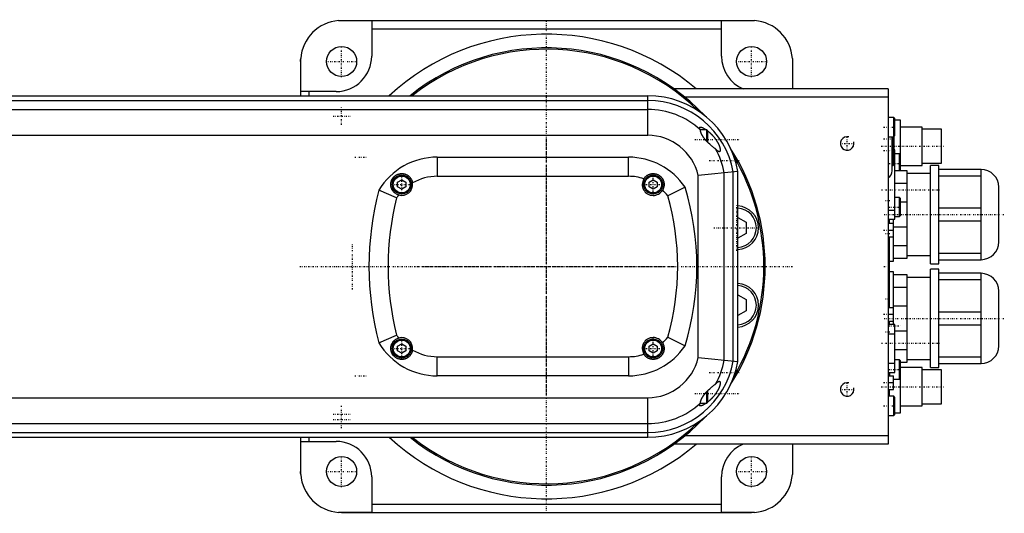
# Model space of a CAD drawing. Extents: x -602 to 168, y -90 to 90.
# Tile 5 of 5: x -193 to 168, y -90 to 90. Entities that reach past the tile are written whole.
import ezdxf

# ---------------------------------------------------------------- set-up
doc = ezdxf.new("R2010")
doc.units = 0
doc.linetypes.add('CENTER', pattern=[1.5, 0.45, -0.5, 0.05, -0.5])
for name, color, linetype in [('AM_0', 7, 'CONTINUOUS'), ('AM_10', 7, 'CONTINUOUS'), ('AM_7', 7, 'CENTER')]:
    doc.layers.add(name, color=color, linetype=linetype)

msp = doc.modelspace()

# ---------------------------------------------------------------- linework, layer by layer
at = {"layer": 'AM_0', "color": 7, "linetype": 'CONTINUOUS'}
for p, q in [((-76.12, 89.96), (-64, 89.96)), ((-75, 90), (75, 90)), ((-64, 89.96), (-64, 77)), ((-64, 87), (64, 87)), ((64, 89.96), (76.12, 89.96)), ((64, 77), (64, 89.96)), ((-89.96, 64), (-89.96, 76.12)), ((89.96, 76.12), (89.96, 65)), ((-90, 75), (-90, 62.5)), ((90, 75), (90, 65)), ((125, 65), (46.64, 65)), ((125, 65), (125, -65)), ((-327, 62.5), (37, 62.5)), ((-77, 64), (-89.96, 64)), ((-87, 64), (-87, 62.5)), ((37, 48), (37, 62.5)), ((125, 62), (50.56, 62)), ((-292.66, 60.75), (37, 60.75)), ((-244.7, 57.5), (37, 57.5)), ((127.1, 54.5), (125, 54.5)), ((127.5, 54.1), (127.1, 54.5)), ((127.1, 47.5), (127.1, 54.5)), ((127.5, 47.9), (127.5, 54.1)), ((129.5, 53.5), (127.5, 53.5)), ((129.5, 35), (129.5, 53.5)), ((137.5, 51), (129.5, 51)), ((137.5, 37), (137.5, 51)), ((-224.84, 48), (37, 48)), ((58.6, 50), (56.28, 50)), ((59, 49.6), (58.6, 50)), ((58.6, 45.85), (58.6, 50)), ((59, 45.43), (59, 49.6)), ((125, 47.5), (127.1, 47.5)), ((126.5, 35), (126.5, 47.51)), ((126.7, 37), (126.7, 47.51)), ((127.1, 47.5), (127.5, 47.9)), ((127.2, 37.5), (127.2, 47.5)), ((144.5, 50.25), (137.5, 50.25)), ((144.5, 37.75), (144.5, 50.25)), ((-40, 40), (30, 40)), ((-40, 40), (-40, 33)), ((30, 33), (30, 40)), ((127.5, 42.74), (127.2, 42.74)), ((127.5, 17.26), (127.5, 42.74)), ((129.1, 41.17), (127.5, 41.17)), ((129.5, 40.77), (129.1, 41.17)), ((129.1, 35), (129.1, 41.17)), ((126.5, 37), (126.7, 37)), ((127.2, 39.34), (127.5, 39.34)), ((129.5, 37), (137.5, 37)), ((137.5, 37.75), (144.5, 37.75)), ((143.5, 37), (140.5, 37)), ((140.5, 1), (140.5, 37)), ((143.5, 1), (143.5, 37)), ((-40, 33), (30, 33)), ((70, 34.77), (55.5, 33.33)), ((55.5, -33.33), (55.5, 33.33)), ((65, -34.32), (65, 34.32)), ((68.25, -34.61), (68.25, 34.61)), ((70, -34.77), (70, 34.77)), ((132, 35), (127.5, 35)), ((132, 3), (132, 35)), ((140.5, 34), (132, 34)), ((159, 35.5), (143.5, 35.5)), ((143.5, 33.2), (159, 33.2)), ((159, 2.5), (159, 35.5)), ((-54.5, 30.87), (-53, 31.73)), ((-54.5, 29.13), (-54.5, 30.87)), ((-53, 28.27), (-54.5, 29.13)), ((-53, 31.73), (-51.5, 30.87)), ((-51.5, 29.13), (-53, 28.27)), ((-51.5, 30.87), (-51.5, 29.13)), ((37.5, 30.87), (39, 31.73)), ((37.5, 29.13), (37.5, 30.87)), ((39, 28.27), (37.5, 29.13)), ((39, 31.73), (40.5, 30.87)), ((40.5, 29.13), (39, 28.27)), ((40.5, 30.87), (40.5, 29.13)), ((50.69, 29.03), (44.32, 25.91)), ((127.5, 30.49), (132, 30.49)), ((165.5, 9), (165.5, 29)), ((-54.89, 25.11), (-61.39, 27.93)), ((129.1, 25.25), (127.5, 25.25)), ((129.5, 24.85), (129.1, 25.25)), ((129.1, 18.25), (129.1, 25.25)), ((129.5, 18.65), (129.5, 24.85)), ((132, 23.51), (129.5, 23.51)), ((125, 20.66), (127.5, 20.66)), ((127.5, 18.25), (129.1, 18.25)), ((129.1, 18.25), (129.5, 18.65)), ((159, 21.3), (143.5, 21.3)), ((70, 17.95), (73.07, 16.18)), ((73.07, 16.18), (73.07, 12.13)), ((125, 17.26), (127.5, 17.26)), ((125, 15.85), (127, 15.85)), ((125.5, 15.87), (125.5, 17.27)), ((127, 10.85), (127, 17.26)), ((127, 14.49), (132, 14.49)), ((143.5, 16.7), (159, 16.7)), ((73.07, 12.13), (70, 10.36)), ((125, 13.35), (127, 13.35)), ((125, 10.85), (127, 10.85)), ((125.5, -15.02), (125.5, 10.86)), ((127, 2), (127, 10.84)), ((132, 7.51), (127, 7.51)), ((132, 4), (140.5, 4)), ((159, 4.8), (143.5, 4.8)), ((125.5, 2), (127, 2)), ((127, 3), (132, 3)), ((140.5, 1), (143.5, 1)), ((143.5, 2.5), (159, 2.5)), ((127, -2), (125.5, -2)), ((127, -21.26), (127, -2)), ((132, -3), (127, -3)), ((132, -35), (132, -3)), ((143.5, -1), (140.5, -1)), ((140.5, -37), (140.5, -1)), ((143.5, -37), (143.5, -1)), ((159, -2.5), (143.5, -2.5)), ((159, -35.5), (159, -2.5)), ((140.5, -4), (132, -4)), ((143.5, -4.8), (159, -4.8)), ((70, -10.36), (73.07, -12.13)), ((127, -7.51), (132, -7.51)), ((165.5, -29), (165.5, -9)), ((73.07, -12.13), (73.07, -16.18)), ((73.07, -16.18), (70, -17.95)), ((125, -15), (127, -15)), ((125, -17.5), (127, -17.5)), ((132, -14.49), (127, -14.49)), ((159, -16.7), (143.5, -16.7)), ((125, -20), (127, -20)), ((127.5, -21.26), (125, -21.26)), ((125.5, -21.28), (125.5, -20)), ((127.5, -38.74), (127.5, -21.26)), ((143.5, -21.3), (159, -21.3)), ((-61.39, -27.93), (-54.89, -25.11)), ((125, -24.66), (127.5, -24.66)), ((127.5, -23.51), (132, -23.51)), ((-54.5, -29.13), (-53, -28.27)), ((-53, -28.27), (-51.5, -29.13)), ((37.5, -29.13), (39, -28.27)), ((39, -28.27), (40.5, -29.13)), ((44.32, -25.91), (50.69, -29.03)), ((-54.5, -30.87), (-54.5, -29.13)), ((-53, -31.73), (-54.5, -30.87)), ((-51.5, -30.87), (-53, -31.73)), ((-51.5, -29.13), (-51.5, -30.87)), ((37.5, -30.87), (37.5, -29.13)), ((39, -31.73), (37.5, -30.87)), ((40.5, -30.87), (39, -31.73)), ((40.5, -29.13), (40.5, -30.87)), ((132, -30.49), (127.5, -30.49)), ((-40, -40), (-40, -33)), ((-40, -33), (30, -33)), ((30, -33), (30, -40)), ((55.5, -33.33), (70, -34.77)), ((125, -35.34), (127.5, -35.34)), ((129.1, -34.17), (127.5, -34.17)), ((129.5, -34.57), (129.1, -34.17)), ((129.1, -41.17), (129.1, -34.17)), ((129.5, -53.5), (129.5, -34.57)), ((129.5, -35), (132, -35)), ((132, -34), (140.5, -34)), ((159, -33.2), (143.5, -33.2)), ((143.5, -35.5), (159, -35.5)), ((125, -38.74), (127.5, -38.74)), ((125.5, -40.03), (125.5, -38.78)), ((125.6, -40), (125.6, -38.74)), ((137.5, -37), (129.5, -37)), ((137.5, -51), (137.5, -37)), ((144.5, -37.75), (137.5, -37.75)), ((140.5, -37), (143.5, -37)), ((144.5, -50.25), (144.5, -37.75)), ((30, -40), (-40, -40)), ((125, -40), (127, -40)), ((125, -42.5), (127, -42.5)), ((127, -45), (127, -40)), ((127, -41.17), (129.1, -41.17)), ((129.1, -41.17), (129.5, -40.77)), ((58.6, -50), (58.6, -45.85)), ((59, -49.6), (59, -45.43)), ((125, -45), (127, -45)), ((125.5, -47.5), (125.5, -45.04)), ((-224.84, -48), (37, -48)), ((37, -62.5), (37, -48)), ((56.28, -50), (58.6, -50)), ((58.6, -50), (59, -49.6)), ((127.1, -47.5), (125, -47.5)), ((127.5, -47.9), (127.1, -47.5)), ((127.1, -54.5), (127.1, -47.5)), ((127.5, -54.1), (127.5, -47.9)), ((137.5, -50.25), (144.5, -50.25)), ((127.5, -53.5), (129.5, -53.5)), ((129.5, -51), (137.5, -51)), ((-244.7, -57.5), (37, -57.5)), ((125, -54.5), (127.1, -54.5)), ((127.1, -54.5), (127.5, -54.1)), ((-292.66, -60.75), (37, -60.75)), ((-327, -62.5), (37, -62.5)), ((-90, -62.5), (-90, -75)), ((-89.96, -76.12), (-89.96, -64)), ((-89.96, -64), (-77, -64)), ((-87, -62.5), (-87, -64)), ((125, -62), (50.56, -62)), ((125, -65), (46.64, -65)), ((89.96, -65), (89.96, -76.12)), ((90, -65), (90, -75)), ((-64, -77), (-64, -89.96)), ((64, -89.96), (64, -77)), ((-64, -89.96), (-76.12, -89.96)), ((-75, -90), (75, -90)), ((-64, -87), (64, -87)), ((76.12, -89.96), (64, -89.96))]:
    msp.add_line(p, q, dxfattribs=at)
for points in [[(-76.12, 89.96, 0), (-75.93, 89.97, 0), (-75.56, 89.99, 0), (-75.18, 90, 0), (-75, 90, 0)], [(75, 90, 0), (75.18, 90, 0), (75.56, 89.99, 0), (75.93, 89.97, 0), (76.12, 89.96, 0)], [(-90, 75, 0), (-90, 75.18, 0), (-89.99, 75.56, 0), (-89.97, 75.93, 0), (-89.96, 76.12, 0)], [(89.96, 76.12, 0), (89.97, 75.93, 0), (89.99, 75.56, 0), (90, 75.18, 0), (90, 75, 0)], [(56.29, 49.98, 0), (56.25, 50.04, 0), (56.2, 50.14, 0), (56.14, 50.24, 0), (56.12, 50.28, 0), (56.09, 50.33, 0), (56.05, 50.42, 0), (56.02, 50.5, 0), (56, 50.58, 0), (55.98, 50.65, 0), (55.97, 50.72, 0), (55.97, 50.75, 0), (55.97, 50.77, 0), (55.98, 50.83, 0), (56, 50.87, 0), (56.02, 50.91, 0), (56.05, 50.94, 0), (56.09, 50.96, 0), (56.11, 50.97, 0), (56.13, 50.98, 0), (56.19, 50.99, 0), (56.24, 51, 0), (56.28, 51, 0)], [(56.28, 51, 0), (56.31, 51, 0), (56.4, 50.99, 0), (56.49, 50.98, 0), (56.54, 50.97, 0), (56.59, 50.95, 0), (56.69, 50.92, 0), (56.8, 50.89, 0), (56.91, 50.84, 0), (57.03, 50.8, 0), (57.16, 50.74, 0), (57.22, 50.71, 0), (57.28, 50.68, 0), (57.41, 50.61, 0), (57.54, 50.54, 0), (57.68, 50.47, 0), (57.81, 50.39, 0), (57.94, 50.31, 0), (58.01, 50.27, 0), (58.08, 50.23, 0), (58.21, 50.14, 0), (58.35, 50.05, 0), (58.42, 50, 0)], [(61.81, 43.02, 0), (61.78, 43.04, 0), (61.72, 43.08, 0), (61.66, 43.13, 0), (61.63, 43.15, 0), (61.6, 43.18, 0), (61.54, 43.22, 0), (61.48, 43.27, 0), (61.26, 43.44, 0), (60.87, 43.74, 0), (60.68, 43.9, 0), (60.48, 44.06, 0), (60.09, 44.4, 0), (59.7, 44.76, 0), (59.31, 45.13, 0), (58.92, 45.51, 0), (58.7, 45.74, 0), (58.64, 45.81, 0), (58.58, 45.87, 0), (58.54, 45.91, 0), (58.51, 45.94, 0), (58.45, 46.01, 0), (58.39, 46.08, 0), (58.36, 46.11, 0), (58.33, 46.15, 0), (58.27, 46.21, 0), (58.21, 46.28, 0), (58.18, 46.32, 0), (58.15, 46.35, 0), (58.09, 46.42, 0), (58.03, 46.49, 0), (57.97, 46.56, 0), (57.91, 46.64, 0), (57.85, 46.71, 0), (57.83, 46.74, 0), (57.8, 46.78, 0), (57.74, 46.85, 0), (57.68, 46.93, 0), (57.63, 47, 0), (57.57, 47.07, 0), (57.52, 47.15, 0), (57.49, 47.18, 0), (57.47, 47.22, 0), (57.41, 47.29, 0), (57.36, 47.37, 0), (57.31, 47.44, 0), (57.26, 47.52, 0), (57.21, 47.59, 0), (57.19, 47.63, 0), (57.16, 47.67, 0), (57.12, 47.75, 0), (57.07, 47.82, 0), (57.02, 47.9, 0), (56.98, 47.97, 0), (56.94, 48.05, 0), (56.91, 48.09, 0), (56.89, 48.13, 0), (56.85, 48.2, 0), (56.81, 48.28, 0), (56.77, 48.35, 0), (56.74, 48.43, 0), (56.7, 48.5, 0), (56.68, 48.54, 0), (56.67, 48.58, 0), (56.63, 48.65, 0), (56.6, 48.73, 0), (56.59, 48.77, 0), (56.57, 48.8, 0), (56.54, 48.88, 0), (56.51, 48.95, 0), (56.5, 48.99, 0), (56.49, 49.02, 0), (56.46, 49.1, 0), (56.44, 49.17, 0), (56.42, 49.24, 0), (56.4, 49.31, 0), (56.38, 49.38, 0), (56.37, 49.41, 0), (56.36, 49.45, 0), (56.35, 49.51, 0), (56.33, 49.58, 0), (56.32, 49.64, 0), (56.31, 49.71, 0), (56.3, 49.77, 0), (56.3, 49.8, 0), (56.3, 49.83, 0), (56.29, 49.89, 0), (56.29, 49.95, 0), (56.29, 49.98, 0)], [(59, 49.57, 0), (59.04, 49.54, 0), (59.11, 49.48, 0), (59.19, 49.41, 0), (59.23, 49.38, 0), (59.27, 49.35, 0), (59.35, 49.28, 0), (59.42, 49.22, 0), (59.5, 49.15, 0), (59.58, 49.08, 0), (59.66, 49.02, 0), (59.7, 48.98, 0), (59.74, 48.95, 0), (59.81, 48.87, 0), (59.89, 48.8, 0), (59.97, 48.73, 0), (60.04, 48.66, 0), (60.12, 48.58, 0), (60.16, 48.55, 0), (60.2, 48.51, 0), (60.27, 48.43, 0), (60.35, 48.36, 0), (60.39, 48.32, 0), (60.42, 48.28, 0), (60.5, 48.2, 0), (60.57, 48.12, 0), (60.61, 48.08, 0), (60.65, 48.04, 0), (60.72, 47.96, 0), (60.79, 47.88, 0), (60.87, 47.8, 0), (60.94, 47.72, 0), (61.01, 47.64, 0), (61.04, 47.6, 0), (61.08, 47.56, 0), (61.15, 47.48, 0), (61.21, 47.4, 0), (61.28, 47.32, 0), (61.35, 47.23, 0), (61.41, 47.15, 0), (61.45, 47.11, 0), (61.48, 47.07, 0), (61.54, 46.98, 0), (61.61, 46.9, 0), (61.68, 46.81, 0), (61.74, 46.72, 0), (61.81, 46.63, 0), (61.84, 46.59, 0), (61.87, 46.54, 0), (61.93, 46.45, 0), (62, 46.36, 0), (62.06, 46.27, 0), (62.12, 46.17, 0), (62.18, 46.08, 0), (62.21, 46.03, 0), (62.24, 45.99, 0), (62.3, 45.89, 0), (62.36, 45.8, 0), (62.42, 45.7, 0), (62.48, 45.61, 0), (62.53, 45.51, 0), (62.56, 45.46, 0), (62.59, 45.42, 0), (62.64, 45.32, 0), (62.69, 45.22, 0), (62.72, 45.18, 0), (62.74, 45.13, 0), (62.79, 45.04, 0), (62.84, 44.94, 0), (62.86, 44.89, 0), (62.89, 44.85, 0), (62.93, 44.75, 0), (62.98, 44.66, 0), (63.02, 44.57, 0), (63.06, 44.48, 0), (63.1, 44.39, 0), (63.12, 44.34, 0), (63.13, 44.3, 0), (63.17, 44.21, 0), (63.21, 44.12, 0), (63.24, 44.03, 0), (63.27, 43.95, 0), (63.3, 43.87, 0), (63.31, 43.82, 0), (63.33, 43.78, 0), (63.35, 43.7, 0), (63.38, 43.62, 0), (63.4, 43.54, 0), (63.42, 43.46, 0), (63.45, 43.38, 0), (63.46, 43.35, 0), (63.46, 43.31, 0), (63.48, 43.23, 0), (63.5, 43.16, 0), (63.51, 43.09, 0), (63.52, 43.02, 0), (63.53, 42.95, 0), (63.54, 42.92, 0), (63.54, 42.88, 0), (63.55, 42.82, 0), (63.56, 42.75, 0), (63.56, 42.69, 0), (63.56, 42.64, 0), (63.56, 42.58, 0), (63.56, 42.55, 0), (63.56, 42.53, 0), (63.56, 42.48, 0), (63.55, 42.43, 0), (63.55, 42.41, 0), (63.55, 42.38, 0), (63.54, 42.34, 0), (63.53, 42.3, 0), (63.52, 42.28, 0), (63.52, 42.26, 0), (63.5, 42.22, 0), (63.49, 42.19, 0), (63.47, 42.16, 0), (63.46, 42.13, 0), (63.44, 42.11, 0), (63.43, 42.1, 0), (63.42, 42.09, 0), (63.4, 42.07, 0), (63.38, 42.05, 0), (63.35, 42.04, 0), (63.33, 42.02, 0), (63.3, 42.01, 0), (63.29, 42.01, 0), (63.28, 42.01, 0), (63.25, 42, 0), (63.22, 42, 0), (63.2, 42, 0)], [(63.2, 42, 0), (63.18, 42, 0), (63.12, 42.01, 0), (63.06, 42.02, 0), (63.03, 42.03, 0), (63, 42.04, 0), (62.93, 42.07, 0), (62.86, 42.11, 0), (62.79, 42.15, 0), (62.71, 42.2, 0), (62.64, 42.25, 0), (62.6, 42.28, 0), (62.56, 42.31, 0), (62.47, 42.38, 0), (62.39, 42.45, 0), (62.3, 42.53, 0), (62.22, 42.61, 0), (62.13, 42.69, 0), (62.09, 42.74, 0), (62.04, 42.78, 0), (61.95, 42.87, 0), (61.86, 42.97, 0), (61.81, 43.02, 0)], [(-54.12, 26.16, 0), (-54.21, 26.19, 0), (-54.39, 26.25, 0), (-54.56, 26.32, 0), (-54.65, 26.35, 0), (-54.73, 26.39, 0), (-54.89, 26.48, 0), (-55.05, 26.57, 0), (-55.21, 26.67, 0), (-55.36, 26.77, 0), (-55.5, 26.88, 0), (-55.57, 26.94, 0), (-55.64, 26.99, 0), (-55.77, 27.12, 0), (-55.9, 27.24, 0), (-56.02, 27.37, 0), (-56.13, 27.51, 0), (-56.23, 27.64, 0), (-56.28, 27.71, 0), (-56.33, 27.79, 0), (-56.42, 27.93, 0), (-56.51, 28.08, 0), (-56.55, 28.15, 0), (-56.58, 28.23, 0), (-56.66, 28.38, 0), (-56.72, 28.53, 0), (-56.75, 28.61, 0), (-56.78, 28.68, 0), (-56.83, 28.84, 0), (-56.87, 29, 0), (-56.91, 29.15, 0), (-56.94, 29.31, 0), (-56.96, 29.46, 0), (-56.97, 29.54, 0), (-56.98, 29.62, 0), (-56.99, 29.77, 0), (-57, 29.93, 0), (-57, 30.08, 0), (-56.99, 30.24, 0), (-56.98, 30.39, 0), (-56.97, 30.46, 0), (-56.96, 30.54, 0), (-56.94, 30.68, 0), (-56.91, 30.83, 0), (-56.88, 30.98, 0), (-56.84, 31.12, 0), (-56.8, 31.26, 0), (-56.77, 31.33, 0), (-56.75, 31.4, 0), (-56.7, 31.53, 0), (-56.64, 31.66, 0), (-56.57, 31.8, 0), (-56.51, 31.92, 0), (-56.43, 32.05, 0), (-56.4, 32.11, 0), (-56.36, 32.18, 0), (-56.27, 32.3, 0), (-56.18, 32.42, 0), (-56.09, 32.54, 0), (-55.99, 32.66, 0), (-55.88, 32.77, 0), (-55.83, 32.83, 0), (-55.77, 32.88, 0), (-55.66, 32.99, 0), (-55.55, 33.09, 0), (-55.49, 33.13, 0), (-55.43, 33.18, 0), (-55.3, 33.27, 0), (-55.17, 33.36, 0), (-55.11, 33.4, 0), (-55.04, 33.44, 0), (-54.91, 33.51, 0), (-54.78, 33.58, 0), (-54.65, 33.65, 0), (-54.51, 33.7, 0), (-54.38, 33.76, 0), (-54.31, 33.78, 0), (-54.24, 33.8, 0), (-54.11, 33.84, 0), (-53.97, 33.88, 0), (-53.83, 33.91, 0), (-53.69, 33.94, 0), (-53.54, 33.96, 0), (-53.47, 33.97, 0), (-53.4, 33.98, 0), (-53.25, 33.99, 0), (-53.11, 34, 0), (-52.96, 34, 0), (-52.81, 34, 0), (-52.66, 33.99, 0), (-52.59, 33.98, 0), (-52.51, 33.97, 0), (-52.36, 33.95, 0), (-52.22, 33.92, 0), (-52.07, 33.89, 0), (-51.92, 33.85, 0), (-51.78, 33.81, 0), (-51.71, 33.78, 0), (-51.63, 33.76, 0), (-51.49, 33.7, 0), (-51.35, 33.64, 0), (-51.21, 33.58, 0), (-51.07, 33.51, 0), (-50.94, 33.43, 0), (-50.87, 33.39, 0), (-50.81, 33.35, 0), (-50.68, 33.26, 0), (-50.55, 33.16, 0), (-50.49, 33.11, 0), (-50.43, 33.06, 0), (-50.31, 32.96, 0), (-50.19, 32.85, 0), (-50.13, 32.79, 0), (-50.08, 32.73, 0), (-49.97, 32.61, 0), (-49.86, 32.48, 0), (-49.76, 32.35, 0), (-49.67, 32.22, 0), (-49.58, 32.08, 0), (-49.54, 32, 0), (-49.5, 31.93, 0), (-49.42, 31.78, 0), (-49.35, 31.63, 0), (-49.28, 31.47, 0), (-49.22, 31.31, 0), (-49.17, 31.15, 0), (-49.14, 31.07, 0), (-49.12, 30.98, 0), (-49.08, 30.82, 0), (-49.05, 30.65, 0), (-49.04, 30.57, 0)], [(35.6, 32.11, 0), (35.63, 32.15, 0), (35.69, 32.24, 0), (35.75, 32.33, 0), (35.78, 32.38, 0), (35.81, 32.42, 0), (35.88, 32.5, 0), (35.95, 32.59, 0), (36.02, 32.67, 0), (36.09, 32.75, 0), (36.17, 32.82, 0), (36.2, 32.86, 0), (36.24, 32.9, 0), (36.32, 32.97, 0), (36.4, 33.04, 0), (36.48, 33.11, 0), (36.57, 33.18, 0), (36.65, 33.24, 0), (36.7, 33.27, 0), (36.74, 33.3, 0), (36.83, 33.36, 0), (36.92, 33.42, 0), (36.97, 33.45, 0), (37.01, 33.47, 0), (37.11, 33.52, 0), (37.2, 33.57, 0), (37.25, 33.6, 0), (37.3, 33.62, 0), (37.4, 33.67, 0), (37.5, 33.71, 0), (37.6, 33.75, 0), (37.7, 33.78, 0), (37.8, 33.82, 0), (37.85, 33.83, 0), (37.9, 33.85, 0), (38.01, 33.88, 0), (38.11, 33.9, 0), (38.22, 33.92, 0), (38.33, 33.94, 0), (38.44, 33.96, 0), (38.49, 33.97, 0), (38.54, 33.97, 0), (38.65, 33.98, 0), (38.76, 33.99, 0), (38.87, 34, 0), (38.98, 34, 0), (39.09, 34, 0), (39.15, 34, 0), (39.21, 33.99, 0), (39.32, 33.99, 0), (39.43, 33.98, 0), (39.54, 33.96, 0), (39.65, 33.95, 0), (39.76, 33.93, 0), (39.82, 33.92, 0), (39.87, 33.9, 0), (39.98, 33.88, 0), (40.09, 33.85, 0), (40.2, 33.82, 0), (40.31, 33.78, 0), (40.42, 33.74, 0), (40.47, 33.72, 0), (40.52, 33.7, 0), (40.63, 33.65, 0), (40.74, 33.6, 0), (40.79, 33.58, 0), (40.84, 33.55, 0), (40.94, 33.5, 0), (41.04, 33.44, 0), (41.09, 33.41, 0), (41.14, 33.38, 0), (41.24, 33.31, 0), (41.34, 33.25, 0), (41.43, 33.18, 0), (41.52, 33.1, 0), (41.61, 33.03, 0), (41.66, 32.99, 0), (41.7, 32.95, 0), (41.79, 32.87, 0), (41.87, 32.79, 0), (41.95, 32.7, 0), (42.03, 32.61, 0), (42.11, 32.52, 0), (42.14, 32.47, 0), (42.18, 32.43, 0), (42.25, 32.33, 0), (42.32, 32.24, 0), (42.38, 32.14, 0), (42.44, 32.04, 0), (42.5, 31.93, 0), (42.53, 31.88, 0), (42.56, 31.83, 0), (42.61, 31.72, 0), (42.66, 31.61, 0), (42.71, 31.5, 0), (42.75, 31.39, 0), (42.79, 31.28, 0), (42.81, 31.22, 0), (42.83, 31.17, 0), (42.86, 31.05, 0), (42.89, 30.93, 0), (42.92, 30.82, 0), (42.94, 30.7, 0), (42.96, 30.58, 0), (42.97, 30.52, 0), (42.97, 30.46, 0), (42.99, 30.34, 0), (42.99, 30.22, 0), (43, 30.16, 0), (43, 30.1, 0), (43, 29.97, 0), (43, 29.85, 0), (42.99, 29.79, 0), (42.99, 29.73, 0), (42.98, 29.61, 0), (42.97, 29.48, 0), (42.95, 29.36, 0), (42.93, 29.24, 0), (42.9, 29.11, 0), (42.89, 29.05, 0), (42.87, 28.99, 0), (42.84, 28.87, 0), (42.8, 28.75, 0), (42.76, 28.63, 0), (42.71, 28.51, 0), (42.66, 28.39, 0), (42.64, 28.33, 0), (42.61, 28.28, 0), (42.55, 28.16, 0), (42.49, 28.05, 0), (42.46, 27.99, 0)], [(-49.04, -30.57, 0), (-49.05, -30.66, 0), (-49.09, -30.84, 0), (-49.13, -31.02, 0), (-49.16, -31.11, 0), (-49.18, -31.2, 0), (-49.24, -31.37, 0), (-49.31, -31.54, 0), (-49.39, -31.71, 0), (-49.47, -31.88, 0), (-49.56, -32.03, 0), (-49.6, -32.11, 0), (-49.65, -32.19, 0), (-49.75, -32.33, 0), (-49.86, -32.47, 0), (-49.97, -32.61, 0), (-50.09, -32.74, 0), (-50.21, -32.87, 0), (-50.27, -32.92, 0), (-50.33, -32.98, 0), (-50.46, -33.09, 0), (-50.6, -33.2, 0), (-50.67, -33.25, 0), (-50.73, -33.3, 0), (-50.87, -33.39, 0), (-51.02, -33.47, 0), (-51.09, -33.51, 0), (-51.16, -33.55, 0), (-51.31, -33.62, 0), (-51.45, -33.69, 0), (-51.6, -33.75, 0), (-51.75, -33.8, 0), (-51.91, -33.85, 0), (-51.98, -33.87, 0), (-52.06, -33.89, 0), (-52.21, -33.92, 0), (-52.36, -33.95, 0), (-52.51, -33.97, 0), (-52.67, -33.99, 0), (-52.82, -34, 0), (-52.89, -34, 0), (-52.97, -34, 0), (-53.12, -34, 0), (-53.27, -33.99, 0), (-53.41, -33.98, 0), (-53.56, -33.96, 0), (-53.71, -33.94, 0), (-53.78, -33.92, 0), (-53.85, -33.91, 0), (-53.99, -33.88, 0), (-54.13, -33.84, 0), (-54.27, -33.79, 0), (-54.41, -33.74, 0), (-54.54, -33.69, 0), (-54.61, -33.66, 0), (-54.68, -33.63, 0), (-54.81, -33.57, 0), (-54.95, -33.49, 0), (-55.08, -33.42, 0), (-55.21, -33.34, 0), (-55.33, -33.25, 0), (-55.4, -33.2, 0), (-55.46, -33.16, 0), (-55.58, -33.06, 0), (-55.69, -32.96, 0), (-55.75, -32.91, 0), (-55.8, -32.85, 0), (-55.91, -32.74, 0), (-56.01, -32.63, 0), (-56.06, -32.57, 0), (-56.11, -32.51, 0), (-56.21, -32.39, 0), (-56.29, -32.27, 0), (-56.37, -32.15, 0), (-56.45, -32.02, 0), (-56.52, -31.9, 0), (-56.55, -31.83, 0), (-56.59, -31.77, 0), (-56.65, -31.64, 0), (-56.7, -31.51, 0), (-56.76, -31.38, 0), (-56.8, -31.24, 0), (-56.85, -31.1, 0), (-56.86, -31.03, 0), (-56.88, -30.96, 0), (-56.92, -30.82, 0), (-56.94, -30.67, 0), (-56.97, -30.53, 0), (-56.98, -30.38, 0), (-56.99, -30.23, 0), (-57, -30.16, 0), (-57, -30.08, 0), (-57, -29.93, 0), (-56.99, -29.78, 0), (-56.98, -29.63, 0), (-56.97, -29.48, 0), (-56.94, -29.33, 0), (-56.93, -29.26, 0), (-56.92, -29.18, 0), (-56.88, -29.03, 0), (-56.84, -28.89, 0), (-56.8, -28.74, 0), (-56.74, -28.59, 0), (-56.69, -28.45, 0), (-56.66, -28.38, 0), (-56.62, -28.31, 0), (-56.55, -28.17, 0), (-56.48, -28.03, 0), (-56.44, -27.96, 0), (-56.4, -27.89, 0), (-56.31, -27.76, 0), (-56.22, -27.62, 0), (-56.17, -27.56, 0), (-56.12, -27.5, 0), (-56.01, -27.37, 0), (-55.9, -27.25, 0), (-55.79, -27.13, 0), (-55.67, -27.02, 0), (-55.54, -26.91, 0), (-55.47, -26.86, 0), (-55.41, -26.81, 0), (-55.27, -26.71, 0), (-55.13, -26.61, 0), (-54.98, -26.53, 0), (-54.83, -26.45, 0), (-54.68, -26.37, 0), (-54.6, -26.34, 0), (-54.53, -26.3, 0), (-54.37, -26.24, 0), (-54.2, -26.19, 0), (-54.12, -26.16, 0)], [(42.46, -27.99, 0), (42.49, -28.04, 0), (42.54, -28.13, 0), (42.59, -28.23, 0), (42.61, -28.28, 0), (42.63, -28.33, 0), (42.68, -28.43, 0), (42.72, -28.52, 0), (42.76, -28.63, 0), (42.79, -28.73, 0), (42.82, -28.83, 0), (42.84, -28.88, 0), (42.85, -28.93, 0), (42.88, -29.04, 0), (42.91, -29.14, 0), (42.93, -29.24, 0), (42.95, -29.35, 0), (42.96, -29.46, 0), (42.97, -29.51, 0), (42.98, -29.56, 0), (42.99, -29.67, 0), (42.99, -29.78, 0), (43, -29.83, 0), (43, -29.88, 0), (43, -29.99, 0), (43, -30.1, 0), (43, -30.15, 0), (42.99, -30.2, 0), (42.99, -30.31, 0), (42.98, -30.42, 0), (42.97, -30.52, 0), (42.95, -30.63, 0), (42.93, -30.74, 0), (42.92, -30.79, 0), (42.91, -30.84, 0), (42.89, -30.95, 0), (42.86, -31.05, 0), (42.83, -31.16, 0), (42.8, -31.26, 0), (42.76, -31.37, 0), (42.74, -31.42, 0), (42.72, -31.47, 0), (42.68, -31.57, 0), (42.63, -31.67, 0), (42.59, -31.77, 0), (42.54, -31.87, 0), (42.48, -31.96, 0), (42.46, -32.01, 0), (42.43, -32.06, 0), (42.37, -32.16, 0), (42.31, -32.25, 0), (42.24, -32.34, 0), (42.18, -32.43, 0), (42.11, -32.52, 0), (42.07, -32.56, 0), (42.03, -32.61, 0), (41.96, -32.69, 0), (41.88, -32.77, 0), (41.8, -32.86, 0), (41.72, -32.93, 0), (41.63, -33.01, 0), (41.59, -33.05, 0), (41.55, -33.09, 0), (41.46, -33.16, 0), (41.36, -33.23, 0), (41.32, -33.26, 0), (41.27, -33.3, 0), (41.17, -33.36, 0), (41.07, -33.42, 0), (41.02, -33.45, 0), (40.97, -33.48, 0), (40.87, -33.54, 0), (40.76, -33.59, 0), (40.66, -33.64, 0), (40.55, -33.69, 0), (40.44, -33.73, 0), (40.39, -33.75, 0), (40.33, -33.77, 0), (40.22, -33.81, 0), (40.11, -33.84, 0), (39.99, -33.87, 0), (39.88, -33.9, 0), (39.76, -33.93, 0), (39.7, -33.94, 0), (39.65, -33.95, 0), (39.53, -33.96, 0), (39.41, -33.98, 0), (39.29, -33.99, 0), (39.18, -34, 0), (39.06, -34, 0), (39, -34, 0), (38.94, -34, 0), (38.82, -34, 0), (38.7, -33.99, 0), (38.58, -33.98, 0), (38.46, -33.96, 0), (38.35, -33.95, 0), (38.29, -33.94, 0), (38.23, -33.92, 0), (38.11, -33.9, 0), (37.99, -33.87, 0), (37.88, -33.84, 0), (37.76, -33.8, 0), (37.65, -33.77, 0), (37.59, -33.74, 0), (37.54, -33.72, 0), (37.42, -33.68, 0), (37.31, -33.63, 0), (37.26, -33.6, 0), (37.2, -33.57, 0), (37.09, -33.52, 0), (36.99, -33.46, 0), (36.93, -33.43, 0), (36.88, -33.39, 0), (36.78, -33.33, 0), (36.68, -33.26, 0), (36.58, -33.18, 0), (36.48, -33.11, 0), (36.38, -33.02, 0), (36.34, -32.98, 0), (36.29, -32.94, 0), (36.2, -32.85, 0), (36.11, -32.76, 0), (36.02, -32.67, 0), (35.94, -32.57, 0), (35.86, -32.47, 0), (35.82, -32.42, 0), (35.78, -32.37, 0), (35.71, -32.27, 0), (35.63, -32.16, 0), (35.6, -32.11, 0)], [(56.29, -49.98, 0), (56.29, -49.95, 0), (56.29, -49.89, 0), (56.3, -49.83, 0), (56.3, -49.8, 0), (56.3, -49.77, 0), (56.31, -49.71, 0), (56.32, -49.64, 0), (56.34, -49.58, 0), (56.35, -49.51, 0), (56.36, -49.45, 0), (56.37, -49.41, 0), (56.38, -49.38, 0), (56.4, -49.31, 0), (56.42, -49.24, 0), (56.44, -49.17, 0), (56.46, -49.09, 0), (56.49, -49.02, 0), (56.5, -48.99, 0), (56.51, -48.95, 0), (56.54, -48.88, 0), (56.57, -48.8, 0), (56.59, -48.77, 0), (56.6, -48.73, 0), (56.63, -48.65, 0), (56.67, -48.58, 0), (56.68, -48.54, 0), (56.7, -48.5, 0), (56.74, -48.43, 0), (56.77, -48.35, 0), (56.81, -48.28, 0), (56.85, -48.2, 0), (56.89, -48.12, 0), (56.92, -48.09, 0), (56.94, -48.05, 0), (56.98, -47.97, 0), (57.02, -47.89, 0), (57.07, -47.82, 0), (57.12, -47.74, 0), (57.16, -47.67, 0), (57.19, -47.63, 0), (57.21, -47.59, 0), (57.26, -47.52, 0), (57.31, -47.44, 0), (57.36, -47.37, 0), (57.42, -47.29, 0), (57.47, -47.22, 0), (57.49, -47.18, 0), (57.52, -47.14, 0), (57.58, -47.07, 0), (57.63, -47, 0), (57.69, -46.92, 0), (57.74, -46.85, 0), (57.8, -46.78, 0), (57.83, -46.74, 0), (57.85, -46.71, 0), (57.91, -46.64, 0), (57.97, -46.56, 0), (58.03, -46.49, 0), (58.09, -46.42, 0), (58.15, -46.35, 0), (58.18, -46.32, 0), (58.21, -46.28, 0), (58.27, -46.21, 0), (58.33, -46.15, 0), (58.36, -46.11, 0), (58.39, -46.08, 0), (58.45, -46.01, 0), (58.51, -45.94, 0), (58.54, -45.91, 0), (58.57, -45.87, 0), (58.64, -45.81, 0), (58.7, -45.74, 0), (58.92, -45.51, 0), (59.31, -45.13, 0), (59.7, -44.76, 0), (60.09, -44.4, 0), (60.48, -44.06, 0), (60.68, -43.9, 0), (60.87, -43.74, 0), (61.26, -43.44, 0), (61.48, -43.27, 0), (61.54, -43.22, 0), (61.6, -43.18, 0), (61.63, -43.15, 0), (61.66, -43.13, 0), (61.72, -43.08, 0), (61.78, -43.04, 0), (61.81, -43.02, 0)], [(63.2, -42, 0), (63.22, -42, 0), (63.25, -42, 0), (63.28, -42.01, 0), (63.29, -42.01, 0), (63.3, -42.01, 0), (63.33, -42.02, 0), (63.35, -42.04, 0), (63.38, -42.05, 0), (63.4, -42.07, 0), (63.42, -42.09, 0), (63.43, -42.1, 0), (63.44, -42.11, 0), (63.46, -42.13, 0), (63.47, -42.16, 0), (63.49, -42.19, 0), (63.5, -42.22, 0), (63.52, -42.26, 0), (63.52, -42.28, 0), (63.53, -42.3, 0), (63.54, -42.34, 0), (63.55, -42.38, 0), (63.55, -42.41, 0), (63.55, -42.43, 0), (63.56, -42.48, 0), (63.56, -42.53, 0), (63.56, -42.55, 0), (63.56, -42.58, 0), (63.56, -42.64, 0), (63.56, -42.69, 0), (63.56, -42.75, 0), (63.55, -42.82, 0), (63.54, -42.88, 0), (63.54, -42.92, 0), (63.53, -42.95, 0), (63.52, -43.02, 0), (63.51, -43.09, 0), (63.5, -43.16, 0), (63.48, -43.23, 0), (63.46, -43.31, 0), (63.46, -43.35, 0), (63.45, -43.38, 0), (63.42, -43.46, 0), (63.4, -43.54, 0), (63.38, -43.62, 0), (63.35, -43.7, 0), (63.33, -43.78, 0), (63.31, -43.82, 0), (63.3, -43.87, 0), (63.27, -43.95, 0), (63.24, -44.03, 0), (63.21, -44.12, 0), (63.17, -44.21, 0), (63.13, -44.3, 0), (63.12, -44.34, 0), (63.1, -44.39, 0), (63.06, -44.48, 0), (63.02, -44.57, 0), (62.98, -44.66, 0), (62.93, -44.75, 0), (62.89, -44.85, 0), (62.86, -44.89, 0), (62.84, -44.94, 0), (62.79, -45.04, 0), (62.74, -45.13, 0), (62.72, -45.18, 0), (62.69, -45.22, 0), (62.64, -45.32, 0), (62.59, -45.42, 0), (62.56, -45.46, 0), (62.53, -45.51, 0), (62.48, -45.61, 0), (62.42, -45.7, 0), (62.36, -45.8, 0), (62.3, -45.89, 0), (62.24, -45.99, 0), (62.21, -46.03, 0), (62.18, -46.08, 0), (62.12, -46.17, 0), (62.06, -46.27, 0), (62, -46.36, 0), (61.93, -46.45, 0), (61.87, -46.54, 0), (61.84, -46.59, 0), (61.81, -46.63, 0), (61.74, -46.72, 0), (61.68, -46.81, 0), (61.61, -46.9, 0), (61.54, -46.98, 0), (61.48, -47.07, 0), (61.45, -47.11, 0), (61.41, -47.15, 0), (61.35, -47.23, 0), (61.28, -47.32, 0), (61.21, -47.4, 0), (61.15, -47.48, 0), (61.08, -47.56, 0), (61.04, -47.6, 0), (61.01, -47.64, 0), (60.94, -47.72, 0), (60.87, -47.8, 0), (60.79, -47.88, 0), (60.72, -47.96, 0), (60.65, -48.04, 0), (60.61, -48.08, 0), (60.57, -48.12, 0), (60.5, -48.2, 0), (60.42, -48.28, 0), (60.39, -48.32, 0), (60.35, -48.36, 0), (60.27, -48.43, 0), (60.2, -48.51, 0), (60.16, -48.55, 0), (60.12, -48.58, 0), (60.04, -48.66, 0), (59.97, -48.73, 0), (59.89, -48.8, 0), (59.81, -48.87, 0), (59.74, -48.95, 0), (59.7, -48.98, 0), (59.66, -49.02, 0), (59.58, -49.08, 0), (59.5, -49.15, 0), (59.42, -49.22, 0), (59.35, -49.28, 0), (59.27, -49.35, 0), (59.23, -49.38, 0), (59.19, -49.41, 0), (59.11, -49.48, 0), (59.04, -49.54, 0), (59, -49.57, 0)], [(61.81, -43.02, 0), (61.86, -42.97, 0), (61.95, -42.87, 0), (62.04, -42.78, 0), (62.09, -42.74, 0), (62.13, -42.69, 0), (62.22, -42.61, 0), (62.3, -42.53, 0), (62.39, -42.45, 0), (62.47, -42.38, 0), (62.56, -42.31, 0), (62.6, -42.28, 0), (62.64, -42.25, 0), (62.71, -42.2, 0), (62.79, -42.15, 0), (62.86, -42.11, 0), (62.93, -42.07, 0), (63, -42.04, 0), (63.03, -42.03, 0), (63.06, -42.02, 0), (63.12, -42.01, 0), (63.18, -42, 0), (63.2, -42, 0)], [(56.28, -51, 0), (56.24, -51, 0), (56.19, -50.99, 0), (56.13, -50.98, 0), (56.11, -50.97, 0), (56.09, -50.96, 0), (56.05, -50.94, 0), (56.02, -50.91, 0), (56, -50.87, 0), (55.98, -50.83, 0), (55.97, -50.77, 0), (55.97, -50.75, 0), (55.97, -50.72, 0), (55.98, -50.65, 0), (56, -50.58, 0), (56.02, -50.5, 0), (56.05, -50.42, 0), (56.09, -50.33, 0), (56.12, -50.28, 0), (56.14, -50.24, 0), (56.2, -50.14, 0), (56.25, -50.04, 0), (56.29, -49.98, 0)], [(58.42, -50, 0), (58.35, -50.05, 0), (58.21, -50.14, 0), (58.08, -50.23, 0), (58.01, -50.27, 0), (57.94, -50.31, 0), (57.81, -50.39, 0), (57.68, -50.47, 0), (57.54, -50.54, 0), (57.41, -50.61, 0), (57.28, -50.68, 0), (57.22, -50.71, 0), (57.16, -50.74, 0), (57.03, -50.8, 0), (56.91, -50.84, 0), (56.8, -50.89, 0), (56.69, -50.92, 0), (56.59, -50.95, 0), (56.54, -50.97, 0), (56.49, -50.98, 0), (56.4, -50.99, 0), (56.31, -51, 0), (56.28, -51, 0)], [(-89.96, -76.12, 0), (-89.97, -75.93, 0), (-89.99, -75.56, 0), (-90, -75.18, 0), (-90, -75, 0)], [(90, -75, 0), (90, -75.18, 0), (89.99, -75.56, 0), (89.97, -75.93, 0), (89.96, -76.12, 0)], [(-75, -90, 0), (-75.18, -90, 0), (-75.56, -89.99, 0), (-75.93, -89.97, 0), (-76.12, -89.96, 0)], [(76.12, -89.96, 0), (75.93, -89.97, 0), (75.56, -89.99, 0), (75.18, -90, 0), (75, -90, 0)]]:
    msp.add_polyline3d(points, dxfattribs=at)
for centre, radius in [((-75, 75), 5.5), ((75, 75), 5.5), ((-53, 30), 3.5), ((-53, 30), 3.1), ((39, 30), 3.5), ((39, 30), 3.1), ((-53, -30), 3.5), ((-53, -30), 3.1), ((39, -30), 3.5), ((39, -30), 3.1), ((-75, -75), 5.5), ((75, -75), 5.5)]:
    msp.add_circle(centre, radius, dxfattribs=at)
for centre, radius, start, end in [((-75, 75), 15, 94.2866, 175.7134), ((75, 75), 15, 4.2866, 85.7134), ((0, 0), 85, 49.8808, 132.6679), ((0, 0), 80, 43.5347, 128.6248), ((0, 0), 79.5, 45.7482, 128.1716), ((-77, 77), 13, 270, 0), ((77, 77), 13, 180, 247.3801), ((37, 29), 33.5, 9.9116, 90), ((37, 29), 31.75, 10.1817, 90), ((37, 29), 28.5, 47.411, 90), ((37, 29), 19, 13.1736, 90), ((126.7, 47.5), 0.5, 0, 10.5501), ((-40, 15), 25, 90, 148.8434), ((30, 15), 25, 34.1273, 90), ((37, 29), 28.5, 10.7482, 29.4618), ((0, 0), 80, 327.3572, 32.6428), ((0, 0), 79.5, 329.5707, 30.4293), ((126.7, 37.5), 0.5, 270, 0), ((-40, 15), 18, 90, 120.1476), ((30, 15), 18, 71.8745, 90), ((123.5, 35), 3, 300, 0), ((159, 29), 6.5, 0, 90), ((-53, 30), 4, 253.7055, 8.1233), ((39, 30), 4, 148.2174, 329.8551), ((-45, 0), 100, 343.1266, 16.8734), ((45, 0), 110, 165.2886, 194.7114), ((-40, 15), 18, 141.6811, 145.8274), ((30, 15), 18, 37.3006, 46.198), ((-45, 0), 93, 343.8245, 16.1755), ((45, 0), 103, 165.8897, 194.1103), ((69.57, 14.16), 8, 273.0478, 86.9522), ((69.57, 14.16), 7.2, 273.3868, 86.6132), ((159, 9), 6.5, 270, 0), ((159, -9), 6.5, 0, 90), ((69.57, -14.16), 8, 273.0478, 86.9522), ((69.57, -14.16), 7.2, 273.3868, 86.6132), ((-40, -15), 18, 214.1726, 218.3189), ((-40, -15), 25, 211.1566, 270), ((-53, -30), 4, 351.8767, 106.2945), ((39, -30), 4, 30.1449, 211.7826), ((30, -15), 18, 313.802, 322.6994), ((-40, -15), 18, 239.8524, 270), ((30, -15), 25, 270, 325.8727), ((30, -15), 18, 270, 288.1255), ((159, -29), 6.5, 270, 0), ((37, -29), 19, 270, 346.8264), ((37, -29), 31.75, 270, 349.8183), ((37, -29), 33.5, 270, 350.0884), ((37, -29), 28.5, 330.5382, 349.2518), ((37, -29), 28.5, 270, 312.589), ((0, 0), 80, 231.3752, 316.4653), ((0, 0), 79.5, 231.8284, 314.2518), ((-77, -77), 13, 0, 90), ((0, 0), 85, 227.3321, 310.1192), ((77, -77), 13, 112.6199, 180), ((-75, -75), 15, 184.2866, 265.7134), ((75, -75), 15, 274.2866, 355.7134)]:
    msp.add_arc(centre, radius, start, end, dxfattribs=at)
at = {"layer": 'AM_10', "color": 7, "linetype": 'CONTINUOUS'}
for centre in [(110, 45), (110, -45)]:
    msp.add_arc(centre, 2.5, 75, 15, dxfattribs=at)
at = {"layer": 'AM_7', "color": 4, "linetype": 'CENTER'}
for p, q in [((0, -90.3), (0, 90.3)), ((-75, 69.22), (-75, 80.78)), ((75, 69.22), (75, 80.78)), ((-80.78, 75), (-69.22, 75)), ((69.22, 75), (80.78, 75)), ((-75, 51.85), (-75, 58.15)), ((-78.15, 55), (-71.85, 55)), ((123.3, 51), (127.7, 51)), ((0, -47.25), (0, 47.25)), ((110, 42.38), (110, 47.62)), ((54.25, 46.5), (70.75, 46.5)), ((107.38, 45), (112.62, 45)), ((122.45, 44), (145.55, 44)), ((123.33, 46.65), (127.17, 46.65)), ((-70.2, 40), (-65.8, 40)), ((123.31, 42.5), (127.39, 42.5)), ((59.5, 38.75), (70.5, 38.75)), ((125.3, 37.67), (129.7, 37.67)), ((-53, 26.32), (-53, 33.67)), ((39, 25.8), (39, 34.2)), ((-56.67, 30), (-49.33, 30)), ((34.8, 30), (43.2, 30)), ((122.53, 28), (143.97, 28)), ((69.57, 5.76), (69.57, 22.56)), ((125.58, 24), (123.92, 24)), ((125.3, 21.75), (129.7, 21.75)), ((123.5, 19), (167.5, 19)), ((61.17, 14.16), (77.97, 14.16)), ((123.33, 13.35), (127.17, 13.35)), ((125.58, 12), (123.92, 12)), ((-71, -8.4), (-71, 8.4)), ((-47.25, 0), (47.25, 0)), ((123.4, 0), (125.6, 0)), ((-90.3, 0), (90.3, 0)), ((-79.4, 0), (-62.6, 0)), ((125.58, -12), (123.92, -12)), ((123.33, -17.5), (127.17, -17.5)), ((123.5, -19), (167.5, -19)), ((125.58, -24), (123.92, -24)), ((125.3, -21.75), (129.7, -21.75)), ((-53, -33.67), (-53, -26.32)), ((39, -34.2), (39, -25.8)), ((122.53, -28), (143.97, -28)), ((-56.67, -30), (-49.33, -30)), ((34.8, -30), (43.2, -30)), ((59.5, -38.75), (70.5, -38.75)), ((125.3, -37.67), (129.7, -37.67)), ((-70.2, -40), (-65.8, -40)), ((110, -47.62), (110, -42.38)), ((123.33, -42.5), (127.17, -42.5)), ((54.25, -46.5), (70.75, -46.5)), ((107.38, -45), (112.62, -45)), ((122.45, -44), (145.55, -44)), ((-78.15, -54), (-71.85, -54)), ((-75, -59.15), (-75, -50.85)), ((123.3, -51), (127.7, -51)), ((-78.15, -56), (-71.85, -56)), ((-75, -80.78), (-75, -69.22)), ((75, -80.78), (75, -69.22)), ((-80.78, -75), (-69.22, -75)), ((69.22, -75), (80.78, -75))]:
    msp.add_line(p, q, dxfattribs=at)

doc.saveas('drawing.dxf')
